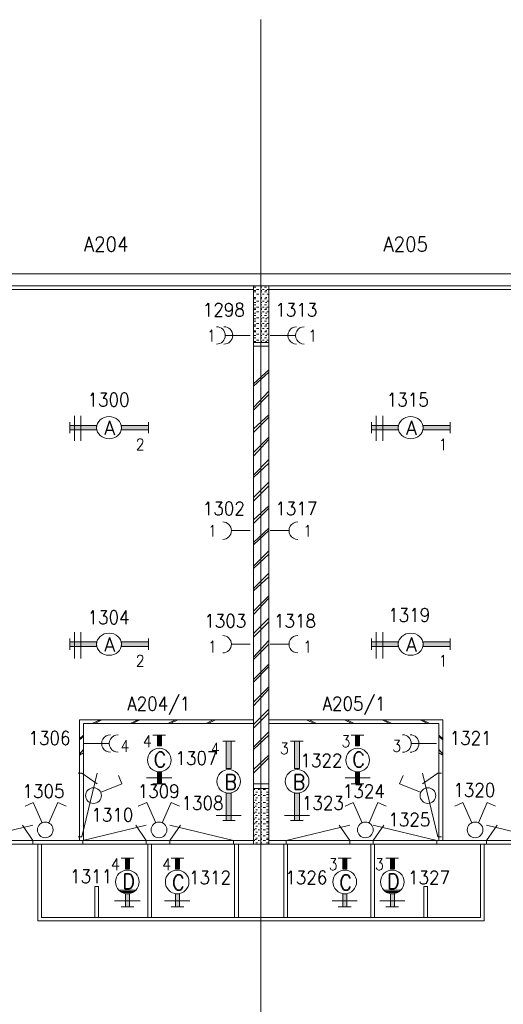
# Model space of a CAD drawing. Header units: metres. Extents: x -167 to -48, y -1901 to -1817.
# Tile 16 of 55: x -138.66 to -132.27, y -1851.61 to -1838.6. Entities that reach past the tile are written whole.
import ezdxf
from ezdxf.enums import TextEntityAlignment as Align

# ---------------------------------------------------------------- set-up
doc = ezdxf.new("R2010")
doc.units = ezdxf.units.M
doc.header["$MEASUREMENT"] = 0
doc.layers.add('Level 1', color=1, linetype='Continuous', lineweight=0)
doc.styles.add('Style-STANDARD', font='STANDARD.shx')

# ---------------------------------------------------------------- blocks, each defined once
blk = doc.blocks.new('1260')
at = {"layer": 'Level 1', "color": 1, "linetype": 'Continuous', "lineweight": 0}
for p, q in [((-630.0001, -100), (-630.0001, 100)), ((630.0001, -100), (630.0001, 100))]:
    blk.add_line(p, q, dxfattribs=at)
blk.add_circle((0, 0), 200, dxfattribs=at)
at = {"layer": 'Level 1', "color": 1, "linetype": 'Continuous', "lineweight": 0, "extrusion": (0, 0, -1)}
blk.add_solid([(200, 40), (630.0001, 40), (200, -40), (630.0001, -40)], dxfattribs=at)
at = {"layer": 'Level 1', "color": 1, "linetype": 'Continuous', "lineweight": 0}
blk.add_solid([(200, -40), (630.0001, -40), (200, 40), (630.0001, 40)], dxfattribs=at)
for points in [[(-200, 40), (-630.0001, 40), (-630.0001, -40), (-200, -40)], [(200, -40), (630.0001, -40), (630.0001, 40), (200, 40)]]:
    blk.add_3dface(points, dxfattribs=at)
at = {"layer": 'Level 1', "color": 1, "linetype": 'Continuous', "lineweight": 0, "style": 'Style-STANDARD'}
blk.add_text('A', height=250, dxfattribs=at).set_placement((-77.7681, -128.6793))

msp = doc.modelspace()

# ---------------------------------------------------------------- linework, layer by layer
at = {"layer": 'Level 1', "color": 11, "linetype": 'Continuous', "lineweight": 0}
for p, q in [((-135.476, -1838.601), (-135.476, -1865.32)), ((-153.351, -1841.961), (-53.808, -1841.961)), ((-153.351, -1849.492), (-53.808, -1849.492))]:
    msp.add_line(p, q, dxfattribs=at)
at = {"layer": 'Level 1', "color": 1, "linetype": 'Continuous', "lineweight": 0}
for p, q in [((-147.701, -1841.961), (-91.267, -1841.961)), ((-147.548, -1842.117), (-91.416, -1842.117)), ((-139.369, -1842.164), (-135.574, -1842.164)), ((-135.574, -1842.117), (-135.574, -1849.492)), ((-135.562, -1842.133), (-135.541, -1842.133)), ((-135.533, -1842.164), (-135.503, -1842.164)), ((-135.48, -1842.133), (-135.462, -1842.133)), ((-135.455, -1842.164), (-135.431, -1842.164)), ((-135.425, -1842.133), (-135.402, -1842.133)), ((-135.394, -1842.164), (-135.38, -1842.164)), ((-135.369, -1842.117), (-135.369, -1849.492)), ((-135.369, -1842.164), (-131.578, -1842.164)), ((-135.562, -1842.18), (-135.541, -1842.18)), ((-135.562, -1842.195), (-135.541, -1842.195)), ((-135.562, -1842.273), (-135.541, -1842.273)), ((-135.562, -1842.289), (-135.541, -1842.289)), ((-135.533, -1842.227), (-135.503, -1842.227)), ((-135.48, -1842.18), (-135.462, -1842.18)), ((-135.48, -1842.195), (-135.462, -1842.195)), ((-135.48, -1842.273), (-135.462, -1842.273)), ((-135.48, -1842.289), (-135.462, -1842.289)), ((-135.455, -1842.227), (-135.431, -1842.227)), ((-135.425, -1842.195), (-135.402, -1842.195)), ((-135.425, -1842.289), (-135.402, -1842.289)), ((-135.414, -1842.18), (-135.394, -1842.18)), ((-135.414, -1842.273), (-135.394, -1842.273)), ((-135.394, -1842.227), (-135.38, -1842.227)), ((-135.562, -1842.336), (-135.541, -1842.336)), ((-135.562, -1842.367), (-135.541, -1842.367)), ((-135.562, -1842.414), (-135.541, -1842.414)), ((-135.562, -1842.43), (-135.541, -1842.43)), ((-135.533, -1842.32), (-135.503, -1842.32)), ((-135.533, -1842.399), (-135.503, -1842.399)), ((-135.48, -1842.336), (-135.462, -1842.336)), ((-135.48, -1842.367), (-135.462, -1842.367)), ((-135.48, -1842.414), (-135.462, -1842.414)), ((-135.48, -1842.43), (-135.462, -1842.43)), ((-135.455, -1842.32), (-135.431, -1842.32)), ((-135.455, -1842.399), (-135.431, -1842.399)), ((-135.425, -1842.367), (-135.402, -1842.367)), ((-135.425, -1842.43), (-135.402, -1842.43)), ((-135.414, -1842.336), (-135.394, -1842.336)), ((-135.414, -1842.414), (-135.394, -1842.414)), ((-135.394, -1842.32), (-135.38, -1842.32)), ((-135.394, -1842.399), (-135.38, -1842.399)), ((-135.562, -1842.477), (-135.541, -1842.477)), ((-135.562, -1842.508), (-135.541, -1842.508)), ((-135.562, -1842.555), (-135.541, -1842.555)), ((-135.533, -1842.461), (-135.503, -1842.461)), ((-135.533, -1842.539), (-135.503, -1842.539)), ((-135.48, -1842.477), (-135.462, -1842.477)), ((-135.48, -1842.508), (-135.462, -1842.508)), ((-135.48, -1842.555), (-135.462, -1842.555)), ((-135.455, -1842.461), (-135.431, -1842.461)), ((-135.455, -1842.539), (-135.431, -1842.539)), ((-135.425, -1842.508), (-135.402, -1842.508)), ((-135.414, -1842.477), (-135.394, -1842.477)), ((-135.414, -1842.555), (-135.394, -1842.555)), ((-135.394, -1842.461), (-135.38, -1842.461)), ((-135.394, -1842.539), (-135.38, -1842.539)), ((-135.562, -1842.586), (-135.541, -1842.586)), ((-135.562, -1842.633), (-135.541, -1842.633)), ((-135.562, -1842.649), (-135.541, -1842.649)), ((-135.533, -1842.617), (-135.503, -1842.617)), ((-135.533, -1842.68), (-135.503, -1842.68)), ((-135.48, -1842.586), (-135.462, -1842.586)), ((-135.48, -1842.633), (-135.462, -1842.633)), ((-135.48, -1842.649), (-135.462, -1842.649)), ((-135.455, -1842.617), (-135.431, -1842.617)), ((-135.455, -1842.68), (-135.431, -1842.68)), ((-135.425, -1842.586), (-135.402, -1842.586)), ((-135.425, -1842.649), (-135.402, -1842.649)), ((-135.414, -1842.633), (-135.394, -1842.633)), ((-135.394, -1842.617), (-135.38, -1842.617)), ((-135.394, -1842.68), (-135.38, -1842.68)), ((-135.939, -1842.773), (-135.615, -1842.773)), ((-135.562, -1842.711), (-135.541, -1842.711)), ((-135.562, -1842.726), (-135.541, -1842.726)), ((-135.562, -1842.773), (-135.541, -1842.773)), ((-135.562, -1842.805), (-135.541, -1842.805)), ((-135.533, -1842.758), (-135.503, -1842.758)), ((-135.48, -1842.711), (-135.462, -1842.711)), ((-135.48, -1842.726), (-135.462, -1842.726)), ((-135.48, -1842.773), (-135.462, -1842.773)), ((-135.48, -1842.805), (-135.462, -1842.805)), ((-135.455, -1842.758), (-135.431, -1842.758)), ((-135.425, -1842.726), (-135.402, -1842.726)), ((-135.425, -1842.805), (-135.402, -1842.805)), ((-135.414, -1842.711), (-135.394, -1842.711)), ((-135.414, -1842.773), (-135.394, -1842.773)), ((-135.394, -1842.758), (-135.38, -1842.758)), ((-135.023, -1842.773), (-135.351, -1842.773)), ((-135.574, -1842.867), (-135.369, -1842.867)), ((-135.574, -1842.914), (-135.369, -1842.914)), ((-135.562, -1842.852), (-135.541, -1842.852)), ((-135.533, -1842.836), (-135.503, -1842.836)), ((-135.48, -1842.852), (-135.462, -1842.852)), ((-135.455, -1842.836), (-135.431, -1842.836)), ((-135.414, -1842.852), (-135.394, -1842.852)), ((-135.394, -1842.836), (-135.38, -1842.836)), ((-135.369, -1843.226), (-135.574, -1843.414)), ((-135.369, -1843.258), (-135.574, -1843.445)), ((-135.369, -1843.508), (-135.574, -1843.727)), ((-135.369, -1843.555), (-135.574, -1843.758)), ((-137.935, -1843.836), (-137.935, -1844.164)), ((-137.853, -1843.836), (-137.853, -1844.164)), ((-135.369, -1843.82), (-135.574, -1844.008)), ((-135.369, -1843.851), (-135.574, -1844.055)), ((-133.951, -1843.836), (-133.951, -1844.164)), ((-133.865, -1843.836), (-133.865, -1844.164)), ((-135.369, -1844.117), (-135.574, -1844.32)), ((-135.369, -1844.148), (-135.574, -1844.367)), ((-135.369, -1844.414), (-135.574, -1844.617)), ((-135.369, -1844.461), (-135.574, -1844.649)), ((-135.369, -1844.711), (-135.574, -1844.914)), ((-135.369, -1844.758), (-135.574, -1844.961)), ((-135.369, -1845.023), (-135.574, -1845.211)), ((-135.369, -1845.055), (-135.574, -1845.258)), ((-135.615, -1845.352), (-135.857, -1845.352)), ((-135.369, -1845.32), (-135.574, -1845.508)), ((-135.369, -1845.352), (-135.574, -1845.539)), ((-135.351, -1845.352), (-135.109, -1845.352)), ((-135.369, -1845.617), (-135.574, -1845.82)), ((-135.369, -1845.664), (-135.574, -1845.851)), ((-135.369, -1845.914), (-135.574, -1846.117)), ((-135.369, -1845.961), (-135.574, -1846.148)), ((-135.369, -1846.211), (-135.574, -1846.414)), ((-135.369, -1846.242), (-135.574, -1846.461)), ((-135.369, -1846.508), (-135.574, -1846.711)), ((-135.369, -1846.555), (-135.574, -1846.758)), ((-137.935, -1846.695), (-137.935, -1847.039)), ((-137.853, -1846.695), (-137.853, -1847.039)), ((-133.951, -1846.695), (-133.951, -1847.039)), ((-133.865, -1846.695), (-133.865, -1847.039)), ((-135.615, -1846.852), (-135.857, -1846.852)), ((-135.369, -1846.805), (-135.574, -1847.023)), ((-135.369, -1846.852), (-135.574, -1847.055)), ((-135.351, -1846.852), (-135.109, -1846.852)), ((-135.369, -1847.117), (-135.574, -1847.32)), ((-135.369, -1847.148), (-135.574, -1847.352)), ((-135.369, -1847.414), (-135.574, -1847.617)), ((-135.369, -1847.445), (-135.574, -1847.664)), ((-135.369, -1847.711), (-135.574, -1847.914)), ((-135.369, -1847.758), (-135.574, -1847.961)), ((-137.869, -1847.851), (-137.869, -1849.445)), ((-135.574, -1847.851), (-137.869, -1847.851)), ((-137.599, -1847.851), (-137.701, -1847.898)), ((-137.574, -1847.851), (-137.669, -1847.898)), ((-137.097, -1847.851), (-137.201, -1847.898)), ((-137.074, -1847.851), (-137.171, -1847.898)), ((-136.601, -1847.851), (-136.703, -1847.898)), ((-136.572, -1847.851), (-136.671, -1847.898)), ((-136.103, -1847.851), (-136.199, -1847.898)), ((-136.072, -1847.851), (-136.169, -1847.898)), ((-135.369, -1847.851), (-133.074, -1847.851)), ((-134.871, -1847.851), (-134.773, -1847.898)), ((-134.839, -1847.851), (-134.742, -1847.898)), ((-134.371, -1847.851), (-134.275, -1847.898)), ((-134.341, -1847.851), (-134.244, -1847.898)), ((-133.873, -1847.851), (-133.775, -1847.898)), ((-133.845, -1847.851), (-133.744, -1847.898)), ((-133.373, -1847.851), (-133.273, -1847.898)), ((-133.347, -1847.851), (-133.242, -1847.898)), ((-133.074, -1847.851), (-133.074, -1849.445)), ((-135.574, -1847.898), (-137.818, -1847.898)), ((-137.818, -1847.898), (-137.818, -1849.445)), ((-135.369, -1848.008), (-135.574, -1848.211)), ((-135.369, -1847.898), (-133.125, -1847.898)), ((-133.125, -1847.898), (-133.125, -1849.445)), ((-137.818, -1848.055), (-137.869, -1848.101)), ((-137.818, -1848.07), (-137.869, -1848.117)), ((-136.902, -1848.055), (-136.732, -1848.055)), ((-135.814, -1848.133), (-135.978, -1848.133)), ((-135.369, -1848.055), (-135.574, -1848.242)), ((-134.917, -1848.133), (-135.082, -1848.133)), ((-134.281, -1848.055), (-134.115, -1848.055)), ((-133.125, -1848.055), (-133.074, -1848.101)), ((-133.125, -1848.07), (-133.074, -1848.117)), ((-137.818, -1848.242), (-137.869, -1848.305)), ((-137.484, -1848.164), (-137.808, -1848.164)), ((-133.484, -1848.164), (-133.156, -1848.164)), ((-133.125, -1848.242), (-133.074, -1848.305)), ((-137.818, -1848.289), (-137.869, -1848.32)), ((-135.369, -1848.32), (-135.574, -1848.508)), ((-135.369, -1848.351), (-135.574, -1848.555)), ((-133.125, -1848.289), (-133.074, -1848.32)), ((-137.888, -1848.555), (-137.837, -1848.555)), ((-137.837, -1849.398), (-137.638, -1848.555)), ((-137.837, -1848.555), (-137.638, -1848.695)), ((-137.312, -1848.695), (-137.357, -1848.586)), ((-136.984, -1848.617), (-136.65, -1848.617)), ((-134.363, -1848.617), (-134.033, -1848.617)), ((-133.644, -1848.695), (-133.595, -1848.586)), ((-133.14, -1849.398), (-133.339, -1848.555)), ((-133.14, -1848.555), (-133.339, -1848.695)), ((-133.089, -1848.555), (-133.14, -1848.555)), ((-137.583, -1848.805), (-137.312, -1848.695)), ((-136.902, -1848.695), (-136.732, -1848.695)), ((-135.369, -1848.695), (-135.574, -1848.695)), ((-135.369, -1848.758), (-135.574, -1848.758)), ((-135.554, -1848.773), (-135.562, -1848.773)), ((-135.533, -1848.758), (-135.554, -1848.758)), ((-135.521, -1848.805), (-135.541, -1848.805)), ((-135.492, -1848.773), (-135.509, -1848.773)), ((-135.462, -1848.758), (-135.48, -1848.758)), ((-135.462, -1848.805), (-135.48, -1848.805)), ((-135.414, -1848.773), (-135.443, -1848.773)), ((-135.38, -1848.758), (-135.402, -1848.758)), ((-135.38, -1848.805), (-135.402, -1848.805)), ((-134.281, -1848.695), (-134.115, -1848.695)), ((-133.365, -1848.805), (-133.644, -1848.695)), ((-135.554, -1848.852), (-135.562, -1848.852)), ((-135.533, -1848.836), (-135.554, -1848.836)), ((-135.533, -1848.914), (-135.554, -1848.914)), ((-135.521, -1848.883), (-135.541, -1848.883)), ((-135.492, -1848.852), (-135.509, -1848.852)), ((-135.462, -1848.836), (-135.48, -1848.836)), ((-135.462, -1848.883), (-135.48, -1848.883)), ((-135.462, -1848.914), (-135.48, -1848.914)), ((-135.414, -1848.852), (-135.443, -1848.852)), ((-135.38, -1848.836), (-135.402, -1848.836)), ((-135.38, -1848.883), (-135.402, -1848.883)), ((-135.38, -1848.914), (-135.402, -1848.914)), ((-138.482, -1848.945), (-138.589, -1848.992)), ((-138.363, -1849.211), (-138.482, -1848.945)), ((-138.273, -1849.211), (-138.158, -1848.945)), ((-138.158, -1848.945), (-138.046, -1848.992)), ((-136.98, -1848.945), (-137.093, -1848.992)), ((-136.863, -1849.211), (-136.98, -1848.945)), ((-136.777, -1849.211), (-136.66, -1848.945)), ((-136.66, -1848.945), (-136.55, -1848.992)), ((-135.554, -1848.945), (-135.562, -1848.945)), ((-135.554, -1849.008), (-135.562, -1849.008)), ((-135.533, -1848.992), (-135.554, -1848.992)), ((-135.521, -1848.961), (-135.541, -1848.961)), ((-135.521, -1849.039), (-135.541, -1849.039)), ((-135.492, -1848.945), (-135.509, -1848.945)), ((-135.492, -1849.008), (-135.509, -1849.008)), ((-135.462, -1848.961), (-135.48, -1848.961)), ((-135.462, -1848.992), (-135.48, -1848.992)), ((-135.462, -1849.039), (-135.48, -1849.039)), ((-135.414, -1848.945), (-135.443, -1848.945)), ((-135.414, -1849.008), (-135.443, -1849.008)), ((-135.38, -1848.961), (-135.402, -1848.961)), ((-135.38, -1848.992), (-135.402, -1848.992)), ((-135.38, -1849.039), (-135.402, -1849.039)), ((-134.255, -1848.945), (-134.363, -1848.992)), ((-134.138, -1849.211), (-134.255, -1848.945)), ((-134.046, -1849.211), (-133.931, -1848.945)), ((-133.931, -1848.945), (-133.822, -1848.992)), ((-132.806, -1848.945), (-132.914, -1848.992)), ((-132.687, -1849.211), (-132.806, -1848.945)), ((-132.601, -1849.211), (-132.486, -1848.945)), ((-132.486, -1848.945), (-132.375, -1848.992)), ((-136.064, -1849.117), (-135.734, -1849.117)), ((-135.814, -1849.18), (-135.978, -1849.18)), ((-135.554, -1849.086), (-135.562, -1849.086)), ((-135.554, -1849.164), (-135.562, -1849.164)), ((-135.533, -1849.07), (-135.554, -1849.07)), ((-135.533, -1849.148), (-135.554, -1849.148)), ((-135.521, -1849.117), (-135.541, -1849.117)), ((-135.521, -1849.195), (-135.541, -1849.195)), ((-135.492, -1849.086), (-135.509, -1849.086)), ((-135.492, -1849.164), (-135.509, -1849.164)), ((-135.462, -1849.07), (-135.48, -1849.07)), ((-135.462, -1849.117), (-135.48, -1849.117)), ((-135.462, -1849.148), (-135.48, -1849.148)), ((-135.462, -1849.195), (-135.48, -1849.195)), ((-135.414, -1849.086), (-135.443, -1849.086)), ((-135.414, -1849.164), (-135.443, -1849.164)), ((-135.38, -1849.07), (-135.402, -1849.07)), ((-135.38, -1849.117), (-135.402, -1849.117)), ((-135.38, -1849.148), (-135.402, -1849.148)), ((-135.38, -1849.195), (-135.402, -1849.195)), ((-135.164, -1849.117), (-134.832, -1849.117)), ((-134.917, -1849.18), (-135.082, -1849.18)), ((-139.324, -1849.445), (-138.484, -1849.242)), ((-138.484, -1849.445), (-138.623, -1849.242)), ((-137.828, -1849.445), (-136.988, -1849.242)), ((-136.988, -1849.445), (-137.126, -1849.242)), ((-135.837, -1849.445), (-136.677, -1849.242)), ((-136.677, -1849.445), (-136.537, -1849.242)), ((-135.554, -1849.226), (-135.562, -1849.226)), ((-135.554, -1849.305), (-135.562, -1849.305)), ((-135.533, -1849.211), (-135.554, -1849.211)), ((-135.533, -1849.289), (-135.554, -1849.289)), ((-135.521, -1849.258), (-135.541, -1849.258)), ((-135.492, -1849.226), (-135.509, -1849.226)), ((-135.492, -1849.305), (-135.509, -1849.305)), ((-135.462, -1849.211), (-135.48, -1849.211)), ((-135.462, -1849.258), (-135.48, -1849.258)), ((-135.462, -1849.289), (-135.48, -1849.289)), ((-135.414, -1849.226), (-135.443, -1849.226)), ((-135.414, -1849.305), (-135.443, -1849.305)), ((-135.38, -1849.211), (-135.402, -1849.211)), ((-135.38, -1849.258), (-135.402, -1849.258)), ((-135.38, -1849.289), (-135.402, -1849.289)), ((-135.14, -1849.445), (-134.298, -1849.242)), ((-134.298, -1849.445), (-134.439, -1849.242)), ((-133.15, -1849.445), (-133.99, -1849.242)), ((-133.99, -1849.445), (-133.849, -1849.242)), ((-131.654, -1849.445), (-132.494, -1849.242)), ((-132.494, -1849.445), (-132.353, -1849.242)), ((-139.369, -1849.445), (-135.574, -1849.445)), ((-138.484, -1849.492), (-138.484, -1849.445)), ((-137.888, -1849.398), (-137.837, -1849.398)), ((-137.828, -1849.492), (-137.828, -1849.445)), ((-136.988, -1849.492), (-136.988, -1849.445)), ((-136.677, -1849.492), (-136.677, -1849.445)), ((-135.837, -1849.492), (-135.837, -1849.445)), ((-135.554, -1849.383), (-135.562, -1849.383)), ((-135.554, -1849.445), (-135.562, -1849.445)), ((-135.533, -1849.367), (-135.554, -1849.367)), ((-135.533, -1849.43), (-135.554, -1849.43)), ((-135.521, -1849.336), (-135.541, -1849.336)), ((-135.521, -1849.414), (-135.541, -1849.414)), ((-135.492, -1849.383), (-135.509, -1849.383)), ((-135.492, -1849.445), (-135.509, -1849.445)), ((-135.462, -1849.336), (-135.48, -1849.336)), ((-135.462, -1849.367), (-135.48, -1849.367)), ((-135.462, -1849.414), (-135.48, -1849.414)), ((-135.462, -1849.43), (-135.48, -1849.43)), ((-135.414, -1849.383), (-135.443, -1849.383)), ((-135.414, -1849.445), (-135.443, -1849.445)), ((-135.38, -1849.336), (-135.402, -1849.336)), ((-135.38, -1849.367), (-135.402, -1849.367)), ((-135.38, -1849.414), (-135.402, -1849.414)), ((-135.38, -1849.43), (-135.402, -1849.43)), ((-135.369, -1849.445), (-131.578, -1849.445)), ((-135.14, -1849.492), (-135.14, -1849.445)), ((-134.298, -1849.492), (-134.298, -1849.445)), ((-133.99, -1849.492), (-133.99, -1849.445)), ((-133.15, -1849.492), (-133.15, -1849.445)), ((-133.089, -1849.398), (-133.14, -1849.398)), ((-132.494, -1849.492), (-132.494, -1849.445)), ((-151.554, -1849.492), (-63.644, -1849.492)), ((-138.419, -1849.492), (-138.419, -1850.508)), ((-138.371, -1849.492), (-138.371, -1850.461)), ((-136.966, -1849.492), (-136.966, -1850.461)), ((-136.921, -1849.492), (-136.921, -1850.461)), ((-135.822, -1849.492), (-135.822, -1850.461)), ((-135.771, -1849.492), (-135.771, -1850.461)), ((-135.521, -1849.476), (-135.541, -1849.476)), ((-135.462, -1849.476), (-135.48, -1849.476)), ((-135.38, -1849.476), (-135.402, -1849.476)), ((-135.171, -1849.492), (-135.171, -1850.461)), ((-135.123, -1849.492), (-135.123, -1850.461)), ((-134.021, -1849.492), (-134.021, -1850.461)), ((-133.974, -1849.492), (-133.974, -1850.461)), ((-132.576, -1849.492), (-132.576, -1850.461)), ((-132.527, -1849.492), (-132.527, -1850.508)), ((-137.32, -1849.68), (-137.152, -1849.68)), ((-136.66, -1849.68), (-136.49, -1849.68)), ((-134.453, -1849.68), (-134.281, -1849.68)), ((-133.826, -1849.68), (-133.656, -1849.68)), ((-137.669, -1850.461), (-137.669, -1850.055)), ((-137.669, -1850.055), (-137.619, -1850.055)), ((-137.619, -1850.055), (-137.619, -1850.461)), ((-137.349, -1850.101), (-137.119, -1850.101)), ((-137.339, -1850.101), (-137.14, -1850.101)), ((-133.853, -1850.101), (-133.623, -1850.101)), ((-133.845, -1850.101), (-133.648, -1850.101)), ((-133.273, -1850.055), (-133.324, -1850.055)), ((-133.324, -1850.055), (-133.324, -1850.461)), ((-133.273, -1850.461), (-133.273, -1850.055)), ((-137.332, -1850.117), (-137.152, -1850.117)), ((-137.312, -1850.133), (-137.16, -1850.133)), ((-137.298, -1850.133), (-137.191, -1850.133)), ((-133.833, -1850.117), (-133.656, -1850.117)), ((-133.816, -1850.133), (-133.666, -1850.133)), ((-133.808, -1850.133), (-133.693, -1850.133)), ((-137.406, -1850.242), (-137.07, -1850.242)), ((-137.32, -1850.32), (-137.152, -1850.32)), ((-136.746, -1850.242), (-136.412, -1850.242)), ((-136.66, -1850.32), (-136.49, -1850.32)), ((-134.535, -1850.242), (-134.201, -1850.242)), ((-134.453, -1850.32), (-134.281, -1850.32)), ((-133.904, -1850.242), (-133.574, -1850.242)), ((-133.826, -1850.32), (-133.656, -1850.32)), ((-138.371, -1850.461), (-132.576, -1850.461)), ((-138.419, -1850.508), (-132.527, -1850.508))]:
    msp.add_line(p, q, dxfattribs=at)
for centre, radius in [((-136.816, -1848.383), 0.156), ((-134.197, -1848.383), 0.156), ((-135.9, -1848.664), 0.156), ((-134.996, -1848.664), 0.156), ((-137.685, -1848.852), 0.104), ((-133.269, -1848.852), 0.104), ((-138.322, -1849.305), 0.104), ((-136.82, -1849.305), 0.104), ((-134.095, -1849.305), 0.104), ((-132.646, -1849.305), 0.104), ((-137.238, -1849.992), 0.156), ((-136.58, -1849.992), 0.156), ((-134.367, -1849.992), 0.156), ((-133.74, -1849.992), 0.156)]:
    msp.add_circle(centre, radius, dxfattribs=at)
for centre, start, end in [((-136.06, -1842.773), 270.0001, 90), ((-135.962, -1842.773), 270.0001, 90), ((-135.003, -1842.773), 90, 270.0002), ((-134.902, -1842.773), 90, 270.0002), ((-135.978, -1845.352), 270.0001, 90), ((-134.988, -1845.352), 90, 270.0001), ((-135.978, -1846.852), 270.0001, 90), ((-134.988, -1846.852), 90, 270.0001), ((-137.462, -1848.164), 90, 270.0002), ((-137.361, -1848.164), 90, 270.0002), ((-133.603, -1848.164), 270.0001, 90), ((-133.503, -1848.164), 270.0001, 90)]:
    msp.add_arc(centre, 0.115, start, end, dxfattribs=at)
for points in [[(-136.789, -1848.195), (-136.839, -1848.195), (-136.789, -1848.055), (-136.839, -1848.055)], [(-135.865, -1848.492), (-135.865, -1848.133), (-135.931, -1848.492), (-135.931, -1848.133)], [(-134.966, -1848.492), (-134.966, -1848.133), (-135.031, -1848.492), (-135.031, -1848.133)], [(-134.173, -1848.195), (-134.224, -1848.195), (-134.173, -1848.055), (-134.224, -1848.055)], [(-136.789, -1848.695), (-136.839, -1848.695), (-136.789, -1848.539), (-136.839, -1848.539)], [(-134.173, -1848.695), (-134.224, -1848.695), (-134.173, -1848.539), (-134.224, -1848.539)], [(-137.208, -1849.82), (-137.261, -1849.82), (-137.208, -1849.68), (-137.261, -1849.68)], [(-136.55, -1849.82), (-136.601, -1849.82), (-136.55, -1849.68), (-136.601, -1849.68)], [(-134.341, -1849.82), (-134.392, -1849.82), (-134.341, -1849.68), (-134.392, -1849.68)], [(-133.712, -1849.82), (-133.763, -1849.82), (-133.712, -1849.68), (-133.763, -1849.68)], [(-137.208, -1850.32), (-137.261, -1850.32), (-137.208, -1850.148), (-137.261, -1850.148)], [(-136.55, -1850.32), (-136.601, -1850.32), (-136.55, -1850.148), (-136.601, -1850.148)], [(-134.341, -1850.32), (-134.392, -1850.32), (-134.341, -1850.148), (-134.392, -1850.148)], [(-133.712, -1850.32), (-133.763, -1850.32), (-133.712, -1850.148), (-133.763, -1850.148)]]:
    msp.add_solid(points, dxfattribs=at)
at = {"layer": 'Level 1', "color": 1, "linetype": 'Continuous', "lineweight": 0, "extrusion": (0, 0, -1)}
for points in [[(135.931, -1848.82), (135.931, -1849.18), (135.865, -1848.82), (135.865, -1849.18)], [(135.031, -1848.82), (135.031, -1849.18), (134.966, -1848.82), (134.966, -1849.18)]]:
    msp.add_solid(points, dxfattribs=at)
at = {"layer": 'Level 1', "color": 1, "linetype": 'Continuous', "lineweight": 0}
for points in [[(-136.789, -1848.195), (-136.839, -1848.195), (-136.839, -1848.055), (-136.789, -1848.055)], [(-135.865, -1848.492), (-135.865, -1848.133), (-135.931, -1848.133), (-135.931, -1848.492)], [(-134.966, -1848.492), (-134.966, -1848.133), (-135.031, -1848.133), (-135.031, -1848.492)], [(-134.173, -1848.195), (-134.224, -1848.195), (-134.224, -1848.055), (-134.173, -1848.055)], [(-136.789, -1848.695), (-136.839, -1848.695), (-136.839, -1848.539), (-136.789, -1848.539)], [(-134.173, -1848.695), (-134.224, -1848.695), (-134.224, -1848.539), (-134.173, -1848.539)], [(-135.931, -1848.82), (-135.931, -1849.18), (-135.865, -1849.18), (-135.865, -1848.82)], [(-135.031, -1848.82), (-135.031, -1849.18), (-134.966, -1849.18), (-134.966, -1848.82)], [(-137.208, -1849.82), (-137.261, -1849.82), (-137.261, -1849.68), (-137.208, -1849.68)], [(-136.55, -1849.82), (-136.601, -1849.82), (-136.601, -1849.68), (-136.55, -1849.68)], [(-134.341, -1849.82), (-134.392, -1849.82), (-134.392, -1849.68), (-134.341, -1849.68)], [(-133.712, -1849.82), (-133.763, -1849.82), (-133.763, -1849.68), (-133.712, -1849.68)], [(-137.208, -1850.32), (-137.261, -1850.32), (-137.261, -1850.148), (-137.208, -1850.148)], [(-136.55, -1850.32), (-136.601, -1850.32), (-136.601, -1850.148), (-136.55, -1850.148)], [(-134.341, -1850.32), (-134.392, -1850.32), (-134.392, -1850.148), (-134.341, -1850.148)], [(-133.712, -1850.32), (-133.763, -1850.32), (-133.763, -1850.148), (-133.712, -1850.148)]]:
    msp.add_3dface(points, dxfattribs=at)

# ---------------------------------------------------------------- block references
at = {"layer": 'Level 1', "color": 1, "linetype": 'Continuous', "lineweight": 0, "xscale": 0.000824, "yscale": 0.000732}
for p in [(-137.48, -1843.992), (-133.496, -1843.992), (-137.48, -1846.852), (-133.496, -1846.852)]:
    msp.add_blockref('1260', p, dxfattribs=at)

# ---------------------------------------------------------------- texts
at = {"layer": 'Level 1', "color": 1, "linetype": 'Continuous', "lineweight": 0, "style": 'Style-STANDARD'}
for s, height, p in [('A204', 0.1933, (-137.518, -1841.664)), ('A205', 0.1933, (-133.563, -1841.664)), ('1298', 0.1777, (-135.964, -1842.523)), ('1313', 0.1777, (-135.006, -1842.523)), ('1', 0.152, (-136.127, -1842.852)), ('1', 0.152, (-134.791, -1842.852)), ('1300', 0.1777, (-137.486, -1843.711)), ('1315', 0.1777, (-133.535, -1843.711)), ('2', 0.152, (-137.069, -1844.289)), ('1', 0.152, (-133.068, -1844.289)), ('1302', 0.1777, (-135.964, -1845.148)), ('1317', 0.1777, (-135.006, -1845.148)), ('1', 0.152, (-136.113, -1845.43)), ('1', 0.152, (-134.857, -1845.43)), ('1304', 0.1777, (-137.486, -1846.586)), ('1303', 0.1777, (-135.945, -1846.633)), ('1318', 0.1777, (-135.025, -1846.633)), ('1319', 0.1777, (-133.516, -1846.555)), ('1', 0.152, (-136.113, -1846.961)), ('1', 0.152, (-134.857, -1846.961)), ('2', 0.152, (-137.069, -1847.148)), ('1', 0.152, (-133.068, -1847.148)), ('A204/1', 0.1777, (-136.824, -1847.727)), ('A205/1', 0.1777, (-134.244, -1847.727)), ('1306', 0.1777, (-138.266, -1848.18)), ('1321', 0.1777, (-132.705, -1848.18)), ('4', 0.152, (-137.27, -1848.273)), ('4', 0.152, (-136.974, -1848.211)), ('4', 0.152, (-136.077, -1848.305)), ('3', 0.152, (-135.165, -1848.305)), ('3', 0.152, (-134.352, -1848.211)), ('3', 0.152, (-133.681, -1848.273)), ('1307', 0.1777, (-136.325, -1848.445)), ('1322', 0.1777, (-134.675, -1848.477)), ('1305', 0.1777, (-138.345, -1848.883)), ('1309', 0.1777, (-136.825, -1848.883)), ('1324', 0.1777, (-134.115, -1848.883)), ('1320', 0.1777, (-132.656, -1848.867)), ('1308', 0.1777, (-136.245, -1849.039)), ('1323', 0.1777, (-134.656, -1849.039)), ('1310', 0.1777, (-137.436, -1849.195)), ('1325', 0.1777, (-133.515, -1849.258)), ('4', 0.152, (-137.395, -1849.836)), ('4', 0.152, (-136.718, -1849.836)), ('3', 0.152, (-134.52, -1849.836)), ('3', 0.152, (-133.909, -1849.836)), ('1311', 0.1777, (-137.716, -1850.008)), ('1312', 0.1777, (-136.147, -1850.023)), ('1326', 0.1777, (-134.875, -1850.023)), ('1327', 0.1777, (-133.255, -1850.023))]:
    msp.add_text(s, height=height, dxfattribs=at).set_placement(p, align=Align.CENTER)
for s, p in [('C', (-136.888, -1848.477)), ('C', (-134.267, -1848.477)), ('B', (-135.955, -1848.773)), ('B', (-135.054, -1848.773)), ('D', (-137.304, -1850.086)), ('C', (-136.646, -1850.101)), ('C', (-134.437, -1850.101)), ('D', (-133.808, -1850.086))]:
    msp.add_text(s, height=0.201, dxfattribs=at).set_placement(p)

doc.saveas('drawing.dxf')
